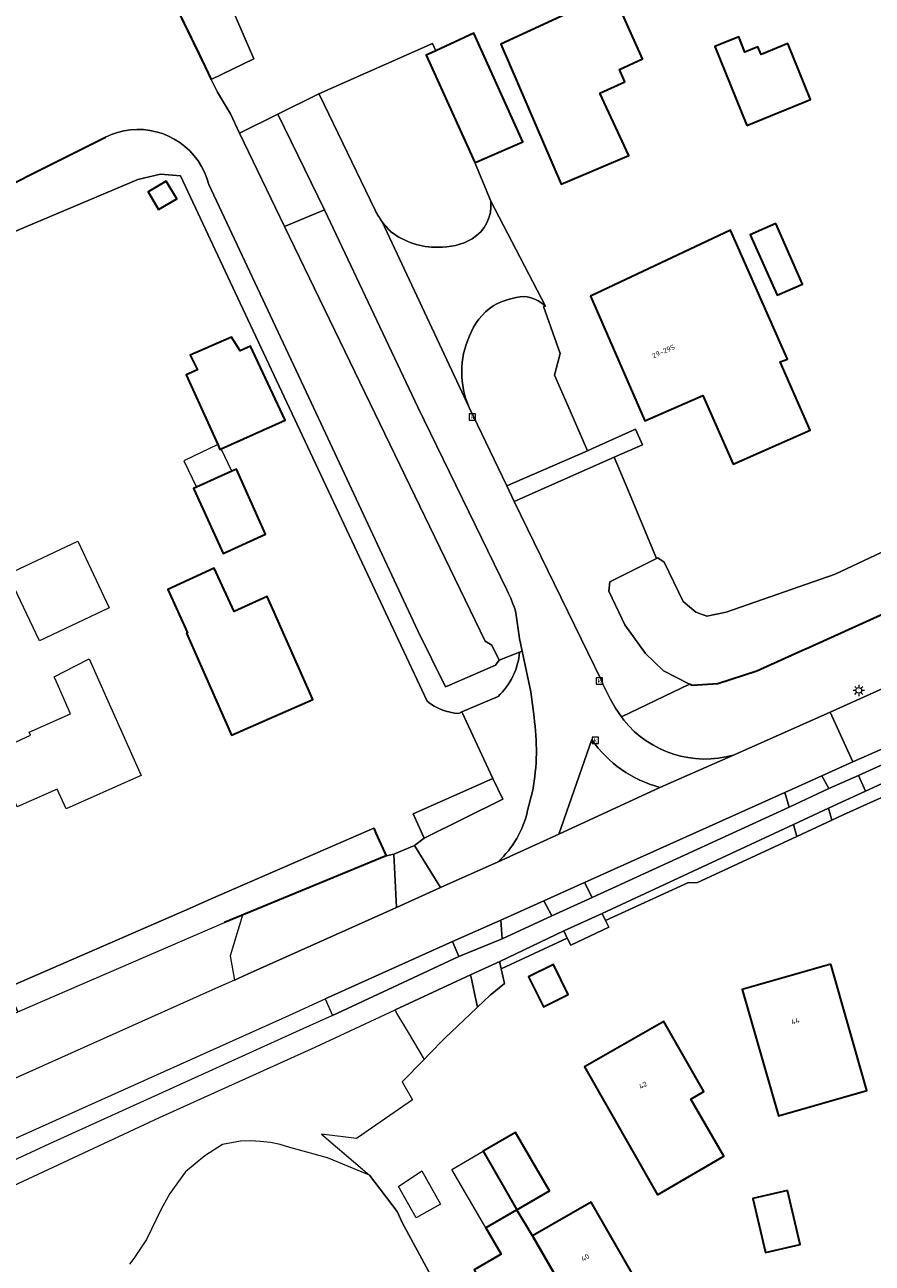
# Model space of a CAD drawing. Header units: metres. Extents: x 108651 to 109770, y 520801 to 521818.
# Tile 12 of 66: x 109047 to 109123, y 520942 to 521052. Entities that reach past the tile are written whole.
import ezdxf
from ezdxf.enums import TextEntityAlignment as Align

# ---------------------------------------------------------------- set-up
doc = ezdxf.new("R2010")
doc.units = ezdxf.units.M
for name, color, linetype, lineweight in [('B-WE-GK-BESCHOEIING-G', 253, 'OB-BESCHOEIING-BLOK', 35), ('B-WE-GR-BEPLANTING_CULTUUR_BOSPLANTSOEN-GV', 253, 'Continuous', 18), ('B-WE-GR-BEPLANTING_CULTUUR_ROOS-GV', 253, 'Continuous', 18), ('B-WE-IE-TERREINAFSCHEIDING_KUNSTMATIG_HEKWERK-G', 253, 'IE-TERREINAFSCHEIDING_KUNSTMATIG-SO', 18), ('B-WE-KL-ET_LS_OV_LICHTMAST-S', 253, 'Continuous', 25), ('B-WE-OG-BEBOUWING-GV', 253, 'Continuous', 35), ('B-WE-OG-BEBOUWING-T18', 253, 'Continuous', 18), ('B-WE-OG-BEBOUWING_LUIFEL-GV', 253, 'Continuous', 18), ('B-WE-OG-TERREIN_CULTUURSCHEIDING-GV', 253, 'Continuous', 18), ('B-WE-OG-TERREIN_ERF-GV', 253, 'Continuous', 18), ('B-WE-OG-WATER_SLOOT-GV', 253, 'Continuous', 18), ('B-WE-RI-GWA_KOLK-S', 253, 'Continuous', 25), ('B-WE-VH-KANTVERHARDING-G', 253, 'Continuous', 18), ('B-WE-VH-VERHARDING_ASFALT-GV', 253, 'Continuous', 18), ('B-WE-VH-VERHARDING_BETONSTRAATSTEEN-GV', 253, 'Continuous', 18), ('B-WE-VH-VERHARDING_STRAATBAKSTEEN-GV', 253, 'Continuous', 18)]:
    doc.layers.add(name, color=color, linetype=linetype, lineweight=lineweight)
doc.styles.add('NLCS-ISO', font='NLCS-ISO.ttf')
doc.styles.add('NLCS-ISO-M250-T18', font='NLCS-ISO.ttf', dxfattribs={"height": 0.45})
doc.linetypes.add('IE-TERREINAFSCHEIDING_KUNSTMATIG-SO', pattern='A,4,[82,NLCS.SHX,S=0.75,R=90,X=0,Y=0],4,-2', length=10)
doc.linetypes.add('OB-BESCHOEIING-BLOK', pattern='A,6,-1,[152,NLCS.SHX,S=2,R=0,X=-1,Y=0]', length=7)

# ---------------------------------------------------------------- blocks, each defined once
blk = doc.blocks.new('SKL-ET_OV_LICHTMAST-SO')
at = {"color": 0, "linetype": 'ByBlock', "lineweight": 18}
for points in [[(-1.25, 0), (-2, 0)], [(-1.41, 1.41), (-0.88, 0.88)], [(0, 2), (0, 1.25)], [(0.88, 0.88), (1.41, 1.41)], [(2, 0), (1.25, 0)], [(-1.41, -1.41), (-0.88, -0.88)], [(0, -1.25), (0, -2)], [(0.88, -0.88), (1.41, -1.41)]]:
    blk.add_lwpolyline(points, dxfattribs=at)
blk.add_circle((0, 0), 1, dxfattribs=at)
blk = doc.blocks.new('SRI-KOLK-SO')
at = {"color": 0, "linetype": 'ByBlock', "lineweight": 18}
blk.add_lwpolyline([(-1.125, -1.125), (1.125, -1.125), (1.125, 1.125), (-1.125, 1.125)], close=True, dxfattribs=at)
at = {"color": 0, "linetype": 'ByBlock', "lineweight": 18, "style": 'NLCS-ISO'}
blk.add_text('k', height=1.5, dxfattribs=at).set_placement((0, 0), align=Align.MIDDLE_CENTER)

msp = doc.modelspace()

# ---------------------------------------------------------------- linework, layer by layer
at = {"layer": 'B-WE-GK-BESCHOEIING-G', "flags": 128}
for points in [[(109057.72, 521060.42), (109062.94, 521049.7)], [(109062.94, 521049.7), (109064.05, 521047.41)], [(109007.66, 521017.06), (109040.18, 521035.03), (109054.63, 521042.27)], [(109136.88, 521005.71), (109124.2, 521000), (109116.94, 520996.73)], [(109116.94, 520996.73), (109116.92, 520996.72), (109112.58, 520994.77)], [(109112.58, 520994.77), (109109.12, 520993.63), (109106.84, 520993.48), (109106.59, 520993.61)], [(109078.5, 520980.8), (109078.7, 520980.36)], [(109078.7, 520980.36), (109079.6, 520978.32)], [(109079.6, 520978.32), (109065.23, 520972.39)]]:
    msp.add_lwpolyline(points, dxfattribs=at)
at = {"layer": 'B-WE-GR-BEPLANTING_CULTUUR_BOSPLANTSOEN-GV', "flags": 128}
for points in [[(109084.04, 521049.96), (109083.74, 521050.61), (109073.63, 521046.13), (109073.68, 521046.03), (109078.62, 521035.77)], [(109088.92, 521036.56), (109087.5, 521040), (109083.16, 521049.55), (109084.04, 521049.96)], [(109087, 521018.21), (109090.34, 521011.24), (109097.51, 521014.36), (109095.97, 521017.92), (109094.59, 521021.08), (109095.1, 521023.02), (109093.59, 521027.19), (109093.78, 521027.24)], [(109106.59, 520993.61), (109104.29, 520994.78), (109102.69, 520996.34), (109100.85, 520998.87), (109100.31, 521000), (109099.41, 521001.89), (109099.5, 521002.72), (109103.65, 521004.79), (109101.1, 521010.91), (109099.9, 521013.8), (109091, 521009.85), (109098.72, 520993.99)], [(109100.54, 520990.69), (109106.59, 520993.61)]]:
    msp.add_lwpolyline(points, dxfattribs=at)
at = {"layer": 'B-WE-GR-BEPLANTING_CULTUUR_BOSPLANTSOEN-GV'}
for points in [[(109087.25, 521033.22, 0.287292), (109088.92, 521036.56)], [(109078.62, 521035.77, 0.038371), (109079.26, 521034.74)], [(109079.26, 521034.74, 0.037497), (109080.03, 521033.85)], [(109080.03, 521033.85, 0.16922), (109084.21, 521032.48)], [(109084.21, 521032.48, 0.140067), (109087.25, 521033.22)], [(109091.88, 521028.09, 0.111911), (109089.12, 521027.27)], [(109093.78, 521027.24, 0.16407), (109091.88, 521028.09)], [(109089.12, 521027.27, 0.153745), (109087.02, 521024.58)], [(109087.02, 521024.58, 0.215172), (109087, 521018.21)], [(109098.72, 520993.99, 0.05098), (109100.54, 520990.69)]]:
    msp.add_lwpolyline(points, format="xyb", dxfattribs=at)
at = {"layer": 'B-WE-GR-BEPLANTING_CULTUUR_BOSPLANTSOEN-GV', "flags": 128}
msp.add_lwpolyline([(109080.41, 520964.62), (109080.54, 520964.34), (109081.56, 520962.61), (109082.98, 520960.21), (109083.35, 520960.59), (109083.35, 520960.59), (109084.85, 520962.13), (109087.65, 520964.78), (109087.74, 520964.87), (109087.44, 520966.23), (109087.19, 520967.4), (109087.12, 520967.74)], close=True, dxfattribs=at)
at = {"layer": 'B-WE-GR-BEPLANTING_CULTUUR_ROOS-GV', "flags": 128}
for points in [[(109062.14, 521062.57), (109057.72, 521060.42), (109064.05, 521047.41), (109067.82, 521049.24), (109062.73, 521061.04)], [(109066.56, 521042.63), (109070.57, 521034.31), (109074.13, 521035.8), (109069.96, 521044.31)]]:
    msp.add_lwpolyline(points, close=True, dxfattribs=at)
at = {"layer": 'B-WE-IE-TERREINAFSCHEIDING_KUNSTMATIG_HEKWERK-G', "flags": 128}
msp.add_lwpolyline([(109083.74, 521050.61), (109073.63, 521046.13), (109069.96, 521044.31), (109066.56, 521042.63)], dxfattribs=at)
at = {"layer": 'B-WE-OG-BEBOUWING-GV', "flags": 128}
for points in [[(109089.82, 521050.54), (109095.18, 521038.08), (109101.19, 521040.63), (109098.62, 521046.19), (109100.84, 521047.2), (109100.37, 521048.28), (109102.41, 521049.25), (109099.76, 521055.16)], [(109084.04, 521049.96), (109083.16, 521049.55), (109087.5, 521040), (109087.68, 521040.08), (109091.76, 521041.86), (109087.41, 521051.51)], [(109111.69, 521043.32), (109117.36, 521045.63), (109115.33, 521050.6), (109112.96, 521049.63), (109112.68, 521050.3), (109111.52, 521049.83), (109110.97, 521051.19), (109108.84, 521050.32)], [(109059.36, 521035.83), (109060.98, 521036.79), (109060.04, 521038.36), (109058.43, 521037.4)], [(109097.78, 521028.12), (109102.63, 521017.02), (109107.79, 521019.28), (109110.47, 521013.18), (109117.33, 521016.19), (109114.65, 521022.29), (109115.32, 521022.52), (109110.23, 521033.98)], [(109114.27, 521034.58), (109112, 521033.57), (109114.39, 521028.2), (109116.65, 521029.2)], [(109064.62, 521014.93), (109064.82, 521014.49), (109064.92, 521014.53), (109070.61, 521017.08), (109067.55, 521023.66), (109066.61, 521023.25), (109065.85, 521024.47), (109062.18, 521022.86), (109062.82, 521021.57), (109061.8, 521021.12)], [(109062.52, 521010.88), (109065.12, 521005.22), (109068.86, 521006.96), (109066.29, 521012.72), (109065.89, 521012.54), (109062.74, 521011.14), (109062.46, 521011.01)], [(109061.83, 520998.13), (109065.86, 520989.06), (109073.07, 520992.25), (109072.51, 520993.52), (109069.63, 521000), (109069.01, 521001.41), (109066.08, 521000.07), (109064.32, 521003.91), (109060.17, 521002.02), (109061.92, 520998.17)], [(109095.8, 520965.98), (109094.48, 520968.66), (109092.27, 520967.57), (109093.59, 520964.89)], [(109119.16, 520968.68), (109111.29, 520966.43), (109114.5, 520955.19), (109122.38, 520957.45)], [(109103.75, 520948.18), (109109.66, 520951.6), (109106.72, 520956.69), (109107.86, 520957.35), (109104.3, 520963.59), (109097.24, 520959.55)], [(109091.22, 520946.84), (109094.14, 520948.52), (109091.11, 520953.72), (109088.24, 520952.05)], [(109115.3, 520948.56), (109112.23, 520947.84), (109113.35, 520943.03), (109116.43, 520943.75)], [(109092.64, 520944.51), (109096.81, 520937.28), (109097.72, 520935.69), (109102.93, 520938.69), (109102.03, 520940.25), (109097.84, 520947.51)], [(109097.72, 520935.69), (109096.81, 520937.28), (109092.64, 520944.51), (109091.22, 520946.84), (109088.47, 520945.24), (109089.83, 520942.89), (109087.44, 520941.51), (109089.49, 520937.95), (109087.72, 520936.93), (109090.74, 520931.67), (109092.69, 520932.79), (109097.61, 520935.62)]]:
    msp.add_lwpolyline(points, close=True, dxfattribs=at)
at = {"layer": 'B-WE-OG-BEBOUWING_LUIFEL-GV', "flags": 128}
msp.add_lwpolyline([(109062.74, 521011.14), (109065.89, 521012.54), (109064.92, 521014.53), (109064.82, 521014.49), (109064.62, 521014.93), (109061.61, 521013.46)], close=True, dxfattribs=at)
at = {"layer": 'B-WE-OG-TERREIN_CULTUURSCHEIDING-GV', "flags": 128}
msp.add_lwpolyline([(109040.99, 521031.52), (109057.51, 521038.5), (109059.54, 521038.98), (109061.32, 521038.82), (109066.63, 521027.5), (109083.26, 520992.1, 0.164223), (109086.06, 520991), (109086.35, 520991.13), (109089.56, 520992.52, 0.182996), (109091.48, 520996.45), (109089.66, 520995.75), (109089.34, 520995.28), (109085.24, 520993.52), (109084.89, 520993.36), (109082.41, 520998.34), (109072.73, 521019.12), (109063.83, 521038.06), (109063.66, 521038.62), (109063.45, 521039.16), (109063.18, 521039.67), (109062.87, 521040.16), (109062.52, 521040.62), (109062.13, 521041.05), (109061.71, 521041.44), (109061.24, 521041.79), (109060.75, 521042.1), (109060.24, 521042.37), (109059.7, 521042.58), (109059.15, 521042.75), (109058.58, 521042.87), (109058.01, 521042.94), (109057.43, 521042.95), (109056.85, 521042.92), (109056.27, 521042.83), (109055.71, 521042.69), (109055.16, 521042.5), (109054.63, 521042.27), (109040.18, 521035.03)], format="xyb", dxfattribs=at)
for points in [[(109089.66, 520995.75), (109091.48, 520996.45), (109091.72, 520996.54), (109091.48, 520997.67), (109091.15, 520999.96, 0.041806), (109090.35, 521001.99), (109082.42, 521018.24), (109074.13, 521035.8), (109070.57, 521034.31), (109088.42, 520997.43), (109089.02, 520997.07)], [(109143.91, 521002.26), (109140.61, 521009.59), (109138.96, 521008.83), (109139.8, 521007.02), (109124.2, 521000), (109112.58, 520994.77), (109109.12, 520993.63), (109106.84, 520993.48), (109106.59, 520993.61), (109100.54, 520990.69), (109100.74, 520990.41, 0.30044), (109110.51, 520987.29), (109119.12, 520991.12), (109138.88, 521000)], [(109092.19, 520982.35), (109092.65, 520984.17, 0.080986), (109092.76, 520990.67), (109092.49, 520992.93), (109091.72, 520996.54), (109091.48, 520996.45, -0.182996), (109089.56, 520992.52), (109086.35, 520991.13), (109089.11, 520985.22), (109089.98, 520983.36), (109082.99, 520979.89), (109082.12, 520979.25), (109084.43, 520975.51), (109089.57, 520977.81, 0.152084)], [(109097.9, 520988.67), (109094.96, 520980.26), (109103.95, 520984.42, -0.176321)]]:
    msp.add_lwpolyline(points, format="xyb", close=True, dxfattribs=at)
for points in [[(109140.82, 520992.6), (109138.77, 520991.7), (109122.26, 520984.08), (109119.8, 520982.97), (109118.96, 520982.58), (109119.24, 520981.5), (109120.25, 520981.98), (109129.53, 520986.15), (109131.72, 520987.12), (109131.45, 520987.54), (109139.1, 520991.05), (109141.18, 520991.83)], [(109124.31, 520988.09), (109121.11, 520986.68), (109118.37, 520985.45), (109119, 520984.31), (109121.63, 520985.49), (109125.54, 520987.26)], [(109115.08, 520983.97), (109097.24, 520975.96), (109097.92, 520974.62), (109115.45, 520982.67)], [(109098.83, 520973.2), (109099.12, 520972.59), (109106.49, 520975.97), (109107.23, 520975.92), (109116.13, 520980.06), (109115.84, 520981.12)], [(109080.54, 520973.74), (109080.3, 520978.49), (109079.6, 520978.32), (109066.82, 520973.04), (109065.74, 520969.43), (109066.1, 520967.28), (109067.28, 520967.81)], [(109093.62, 520974.34), (109089.8, 520972.62), (109089.93, 520970.95), (109094.35, 520972.98)], [(109089.85, 520968.28), (109095.72, 520971), (109095.4, 520971.65), (109091.13, 520969.6), (109089.71, 520968.94), (109089.73, 520968.82)], [(109086.06, 520969.39), (109085.52, 520970.7), (109074.19, 520965.61), (109074.84, 520964.14)]]:
    msp.add_lwpolyline(points, close=True, dxfattribs=at)
at = {"layer": 'B-WE-OG-TERREIN_ERF-GV', "flags": 128}
for points in [[(109062.73, 521061.04), (109067.82, 521049.24), (109064.05, 521047.41), (109064.6, 521046.28), (109065.75, 521044.33), (109066.56, 521042.63), (109069.96, 521044.31), (109073.63, 521046.13), (109083.74, 521050.61), (109084.04, 521049.96), (109087.41, 521051.51), (109091.76, 521041.86), (109087.68, 521040.08), (109087.5, 521040), (109088.92, 521036.56), (109093.78, 521027.24), (109093.59, 521027.19), (109095.1, 521023.02), (109094.59, 521021.08), (109095.97, 521017.92), (109097.51, 521014.36), (109097.96, 521014.56), (109101.8, 521016.28), (109102.41, 521014.91), (109099.9, 521013.8), (109101.1, 521010.91), (109103.65, 521004.79), (109103.79, 521004.85), (109104.34, 521004.46), (109106.02, 521000.95), (109107.15, 521000), (109108.13, 520999.64), (109109.86, 521000), (109119.55, 521003.38), (109136.32, 521011.28)], [(109083.26, 520992.1), (109066.63, 521027.5), (109061.32, 521038.82), (109059.54, 521038.98), (109057.51, 521038.5), (109040.99, 521031.52), (109040.84, 521031.44), (109002.2, 521011), (108991.37, 521005.69), (108989.45, 521004.78), (108984.24, 521002.31), (108985.32, 521000), (108992.63, 520984.05), (108993.03, 520983.24), (108994.51, 520980.22), (108994.67, 520979.89), (108994.32, 520979.52), (109000, 520967.82), (109004.12, 520959.32), (109008.7, 520949.78), (109009.33, 520950.06)], [(109009.33, 520950.06), (109042.41, 520964.97), (109043.45, 520962.63), (109046.83, 520964.44), (109045.89, 520966.58), (109061.63, 520973.44), (109064.24, 520974.58), (109067.45, 520975.98), (109078.5, 520980.8), (109079.6, 520978.32), (109080.3, 520978.49), (109082.12, 520979.25), (109082.99, 520979.89), (109082, 520982.07), (109089.11, 520985.22), (109086.35, 520991.13), (109086.06, 520991)], [(109129.53, 520986.15), (109120.25, 520981.98), (109119.24, 520981.5), (109116.13, 520980.06), (109107.23, 520975.92), (109106.49, 520975.97), (109099.12, 520972.59), (109099.41, 520971.99), (109096.03, 520970.38), (109095.72, 520971), (109089.85, 520968.28), (109090.13, 520966.97), (109088.87, 520965.94), (109087.74, 520964.87), (109087.65, 520964.78), (109084.85, 520962.13), (109083.35, 520960.59), (109083.35, 520960.59), (109082.98, 520960.21), (109081.03, 520958.22), (109081.96, 520956.61), (109077.43, 520953.51), (109076.96, 520953.19), (109073.86, 520953.57), (109078.12, 520949.92), (109080.58, 520946.7), (109081.04, 520945.72), (109084.34, 520939.58)]]:
    msp.add_lwpolyline(points, dxfattribs=at)
for points in [[(109095.18, 521038.08), (109089.82, 521050.54), (109099.76, 521055.16), (109102.41, 521049.25), (109100.37, 521048.28), (109100.84, 521047.2), (109098.62, 521046.19), (109101.19, 521040.63)], [(109115.33, 521050.6), (109117.36, 521045.63), (109111.69, 521043.32), (109108.84, 521050.32), (109110.97, 521051.19), (109111.52, 521049.83), (109112.68, 521050.3), (109112.96, 521049.63)], [(109059.36, 521035.83), (109058.43, 521037.4), (109060.04, 521038.36), (109060.98, 521036.79)], [(109097.78, 521028.12), (109110.23, 521033.98), (109115.32, 521022.52), (109114.65, 521022.29), (109117.33, 521016.19), (109110.47, 521013.18), (109107.79, 521019.28), (109102.63, 521017.02)], [(109114.27, 521034.58), (109116.65, 521029.2), (109114.39, 521028.2), (109112, 521033.57)], [(109064.62, 521014.93), (109061.8, 521021.12), (109062.82, 521021.57), (109062.18, 521022.86), (109065.85, 521024.47), (109066.61, 521023.25), (109067.55, 521023.66), (109070.61, 521017.08), (109064.92, 521014.53), (109064.82, 521014.49)], [(109066.29, 521012.72), (109068.86, 521006.96), (109065.12, 521005.22), (109062.52, 521010.88), (109062.46, 521011.01), (109062.74, 521011.14), (109065.89, 521012.54)], [(109052.17, 521006.33), (109054.97, 521000.39), (109048.76, 520997.47), (109045.96, 521003.4)], [(109066.08, 521000.07), (109069.01, 521001.41), (109069.63, 521000), (109072.51, 520993.52), (109073.07, 520992.25), (109065.86, 520989.06), (109061.83, 520998.13), (109061.92, 520998.17), (109060.17, 521002.02), (109064.32, 521003.91)], [(109051.97, 520995.23), (109053.2, 520995.85), (109054.74, 520992.39), (109057.82, 520985.48), (109057.41, 520985.3), (109051.14, 520982.5), (109050.35, 520984.27), (109046.79, 520982.68), (109044.63, 520987.51), (109047.97, 520989.08), (109047.85, 520989.34), (109051.53, 520990.97), (109050.24, 520993.88), (109050.07, 520994.27)], [(109092.27, 520967.57), (109094.48, 520968.66), (109095.8, 520965.98), (109093.59, 520964.89)], [(109122.38, 520957.45), (109114.5, 520955.19), (109111.29, 520966.43), (109119.16, 520968.68)], [(109103.75, 520948.18), (109097.24, 520959.55), (109104.3, 520963.59), (109107.86, 520957.35), (109106.72, 520956.69), (109109.66, 520951.6)], [(109097.72, 520935.69), (109097.61, 520935.62), (109092.69, 520932.79), (109090.74, 520931.67), (109087.72, 520936.93), (109089.49, 520937.95), (109087.44, 520941.51), (109089.83, 520942.89), (109088.47, 520945.24), (109085.46, 520950.42), (109088.24, 520952.05), (109091.11, 520953.72), (109094.14, 520948.52), (109091.22, 520946.84), (109092.64, 520944.51), (109097.84, 520947.51), (109102.03, 520940.25), (109102.93, 520938.69)], [(109084.45, 520947.33), (109082.28, 520946.12), (109080.71, 520948.92), (109082.79, 520950.31)], [(109115.3, 520948.56), (109116.43, 520943.75), (109113.35, 520943.03), (109112.23, 520947.84)]]:
    msp.add_lwpolyline(points, close=True, dxfattribs=at)
at = {"layer": 'B-WE-OG-TERREIN_ERF-GV'}
msp.add_lwpolyline([(109086.06, 520991, -0.164223), (109083.26, 520992.1)], format="xyb", dxfattribs=at)
at = {"layer": 'B-WE-OG-WATER_SLOOT-GV', "flags": 128}
for points in [[(109040.18, 521035.03), (109054.63, 521042.27), (109055.16, 521042.5), (109055.71, 521042.69), (109056.27, 521042.83), (109056.85, 521042.92), (109057.43, 521042.95), (109058.01, 521042.94), (109058.58, 521042.87), (109059.15, 521042.75), (109059.7, 521042.58), (109060.24, 521042.37), (109060.75, 521042.1), (109061.24, 521041.79), (109061.71, 521041.44), (109062.13, 521041.05), (109062.52, 521040.62), (109062.87, 521040.16), (109063.18, 521039.67), (109063.45, 521039.16), (109063.66, 521038.62), (109063.83, 521038.06), (109072.73, 521019.12), (109082.41, 520998.34), (109084.89, 520993.36), (109085.24, 520993.52), (109089.34, 520995.28), (109089.66, 520995.75), (109089.02, 520997.07), (109088.42, 520997.43), (109070.57, 521034.31), (109066.56, 521042.63), (109065.75, 521044.33), (109064.6, 521046.28), (109064.05, 521047.41), (109057.72, 521060.42)], [(109084.34, 520939.58), (109081.04, 520945.72), (109080.58, 520946.7), (109078.12, 520949.92), (109074.38, 520951.46), (109071.05, 520952.39), (109070.19, 520952.64), (109069.32, 520952.82), (109068.44, 520952.93), (109067.55, 520952.97), (109066.66, 520952.94), (109065.05, 520952.64), (109063.49, 520951.65), (109061.76, 520950.21), (109060.37, 520948.29), (109059.6, 520946.91), (109058.28, 520944.2), (109057.15, 520942.52), (109056.77, 520941.99)]]:
    msp.add_lwpolyline(points, dxfattribs=at)
for points in [[(109103.65, 521004.79), (109099.5, 521002.72), (109099.41, 521001.89), (109100.31, 521000), (109100.85, 520998.87), (109102.69, 520996.34), (109104.29, 520994.78), (109106.59, 520993.61), (109106.84, 520993.48), (109109.12, 520993.63), (109112.58, 520994.77), (109124.2, 521000), (109139.8, 521007.02), (109138.96, 521008.83), (109137.67, 521011.59), (109136.32, 521011.28), (109119.55, 521003.38), (109109.86, 521000), (109108.13, 520999.64), (109107.15, 521000), (109106.02, 521000.95), (109104.34, 521004.46), (109103.79, 521004.85)], [(109089.11, 520985.22), (109082, 520982.07), (109082.99, 520979.89), (109089.98, 520983.36)], [(109065.23, 520972.39), (109066.82, 520973.04), (109079.6, 520978.32), (109078.5, 520980.8), (109067.45, 520975.98), (109064.24, 520974.58), (109061.63, 520973.44), (109045.89, 520966.58), (109046.83, 520964.44), (109062.62, 520971.27)]]:
    msp.add_lwpolyline(points, close=True, dxfattribs=at)
at = {"layer": 'B-WE-VH-KANTVERHARDING-G', "flags": 128}
msp.add_lwpolyline([(109125.54, 520987.26), (109121.63, 520985.49), (109122.26, 520984.08), (109138.77, 520991.7)], dxfattribs=at)
msp.add_lwpolyline([(109030.26, 520943.71), (109031.1, 520941.83), (109059.45, 520955.04), (109073.28, 520961.31), (109080.41, 520964.62), (109087.12, 520967.74), (109089.71, 520968.94), (109091.13, 520969.6), (109095.4, 520971.65), (109098.83, 520973.2), (109115.84, 520981.12), (109118.96, 520982.58), (109119.8, 520982.97), (109122.26, 520984.08), (109121.63, 520985.49), (109119, 520984.31), (109115.45, 520982.67), (109097.92, 520974.62), (109094.35, 520972.98), (109089.93, 520970.95), (109086.06, 520969.39), (109074.84, 520964.14), (109071.6, 520962.68), (109049.67, 520952.71)], close=True, dxfattribs=at)
at = {"layer": 'B-WE-VH-VERHARDING_ASFALT-GV', "flags": 128}
msp.add_lwpolyline([(109138.88, 521000), (109119.12, 520991.12), (109121.11, 520986.68), (109124.31, 520988.09), (109129.12, 520990.22), (109136.78, 520993.61), (109142.2, 520996.1), (109145.35, 520997.51), (109150.88, 521000), (109158.43, 521003.39), (109161.26, 521004.66), (109165.23, 521006.46), (109195.05, 521019.79), (109196.97, 521020.64), (109205.85, 521024.5), (109203.99, 521029.05), (109202.09, 521028.23), (109189.33, 521022.63), (109186.3, 521021.31), (109163.04, 521010.8), (109145.15, 521002.82), (109143.91, 521002.26)], close=True, dxfattribs=at)
msp.add_lwpolyline([(109029.46, 520945.49), (109070.94, 520964.14), (109074.19, 520965.61), (109085.52, 520970.7), (109089.8, 520972.62), (109093.62, 520974.34), (109097.24, 520975.96), (109115.08, 520983.97), (109118.37, 520985.45), (109121.11, 520986.68), (109119.12, 520991.12), (109110.51, 520987.29), (109103.95, 520984.42), (109094.96, 520980.26), (109089.57, 520977.81), (109084.43, 520975.51), (109080.54, 520973.74), (109067.28, 520967.81), (109066.1, 520967.28), (109064.69, 520966.65), (109063.29, 520966.02), (109048.99, 520959.61), (109045.5, 520958.05)], dxfattribs=at)
at = {"layer": 'B-WE-VH-VERHARDING_BETONSTRAATSTEEN-GV', "flags": 128}
msp.add_lwpolyline([(109084.43, 520975.51), (109082.12, 520979.25), (109080.3, 520978.49), (109080.54, 520973.74)], close=True, dxfattribs=at)
at = {"layer": 'B-WE-VH-VERHARDING_STRAATBAKSTEEN-GV', "flags": 128}
for points in [[(109078.62, 521035.77), (109073.68, 521046.03), (109073.63, 521046.13), (109069.96, 521044.31), (109074.13, 521035.8), (109082.42, 521018.24), (109090.35, 521001.99)], [(109093.78, 521027.24), (109088.92, 521036.56)], [(109079.26, 521034.74), (109087, 521018.21)], [(109098.72, 520993.99), (109091, 521009.85), (109090.34, 521011.24), (109087, 521018.21), (109079.26, 521034.74)], [(109091.15, 520999.96), (109091.48, 520997.67)], [(109091.48, 520997.67), (109091.72, 520996.54), (109092.49, 520992.93), (109092.76, 520990.67)], [(109100.74, 520990.41), (109100.54, 520990.69)], [(109089.57, 520977.81), (109094.96, 520980.26), (109097.9, 520988.67)], [(109103.95, 520984.42), (109110.51, 520987.29)], [(109092.65, 520984.17), (109092.19, 520982.35)]]:
    msp.add_lwpolyline(points, dxfattribs=at)
at = {"layer": 'B-WE-VH-VERHARDING_STRAATBAKSTEEN-GV'}
for points in [[(109088.92, 521036.56, -0.287292), (109087.25, 521033.22)], [(109079.26, 521034.74, -0.038371), (109078.62, 521035.77)], [(109080.03, 521033.85, -0.037497), (109079.26, 521034.74)], [(109084.21, 521032.48, -0.16922), (109080.03, 521033.85)], [(109087.25, 521033.22, -0.140067), (109084.21, 521032.48)], [(109089.12, 521027.27, -0.111911), (109091.88, 521028.09)], [(109091.88, 521028.09, -0.16407), (109093.78, 521027.24)], [(109087.02, 521024.58, -0.153745), (109089.12, 521027.27)], [(109087, 521018.21, -0.215172), (109087.02, 521024.58)], [(109090.35, 521001.99, -0.041806), (109091.15, 520999.96)], [(109100.54, 520990.69, -0.05098), (109098.72, 520993.99)], [(109092.76, 520990.67, -0.080986), (109092.65, 520984.17)], [(109110.51, 520987.29, -0.30044), (109100.74, 520990.41)], [(109097.9, 520988.67, 0.176321), (109103.95, 520984.42)], [(109092.19, 520982.35, -0.152084), (109089.57, 520977.81)]]:
    msp.add_lwpolyline(points, format="xyb", dxfattribs=at)
at = {"layer": 'B-WE-VH-VERHARDING_STRAATBAKSTEEN-GV', "flags": 128}
for points in [[(109090.34, 521011.24), (109091, 521009.85), (109099.9, 521013.8), (109102.41, 521014.91), (109101.8, 521016.28), (109097.96, 521014.56), (109097.51, 521014.36)], [(109115.08, 520983.97), (109115.45, 520982.67), (109119, 520984.31), (109118.37, 520985.45)], [(109119.24, 520981.5), (109118.96, 520982.58), (109115.84, 520981.12), (109116.13, 520980.06)], [(109097.92, 520974.62), (109097.24, 520975.96), (109093.62, 520974.34), (109094.35, 520972.98)], [(109086.06, 520969.39), (109089.93, 520970.95), (109089.8, 520972.62), (109085.52, 520970.7)], [(109098.83, 520973.2), (109095.4, 520971.65), (109095.72, 520971), (109096.03, 520970.38), (109099.41, 520971.99), (109099.12, 520972.59)], [(109089.85, 520968.28), (109089.73, 520968.82), (109089.71, 520968.94), (109087.12, 520967.74), (109087.19, 520967.4), (109087.44, 520966.23), (109087.74, 520964.87), (109088.87, 520965.94), (109090.13, 520966.97)]]:
    msp.add_lwpolyline(points, close=True, dxfattribs=at)

# ---------------------------------------------------------------- block references
at = {"layer": 'B-WE-KL-ET_LS_OV_LICHTMAST-S', "xscale": 0.25, "yscale": 0.25, "zscale": 0.25}
msp.add_blockref('SKL-ET_OV_LICHTMAST-SO', (109121.65, 520993.05), dxfattribs=at)
at = {"layer": 'B-WE-RI-GWA_KOLK-S', "xscale": 0.25, "yscale": 0.25, "zscale": 0.25}
for p in [(109087.28, 521017.38), (109098.57, 520993.89), (109098.21, 520988.61)]:
    msp.add_blockref('SRI-KOLK-SO', p, dxfattribs=at)

# ---------------------------------------------------------------- texts
at = {"layer": 'B-WE-OG-BEBOUWING-T18', "style": 'NLCS-ISO-M250-T18'}
for s, rotation, p in [('29-29S', 23.6, (109104.28, 521023.22)), ('44', 16, (109116, 520963.62)), ('42', 29.8, (109102.45, 520957.92)), ('40', 30, (109097.32, 520942.59))]:
    msp.add_text(s, height=0.45, rotation=rotation, dxfattribs=at).set_placement(p, align=Align.MIDDLE)

doc.saveas('drawing.dxf')
